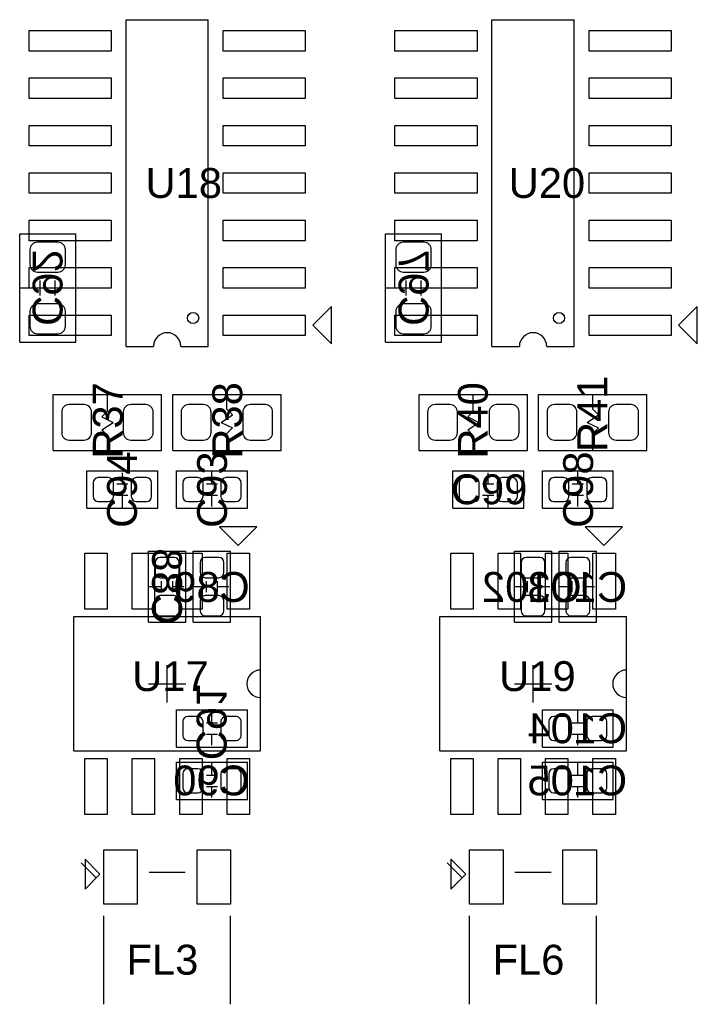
# Model space of a CAD drawing. Header units: inches. Extents: x -4 to 282, y -17 to 94.
# Tile 12 of 31: x 8 to 27, y 18 to 44. Entities that reach past the tile are written whole.
import ezdxf

# ---------------------------------------------------------------- set-up
doc = ezdxf.new("R2010")
doc.units = ezdxf.units.IN
for name, color, linetype in [('Bottom Overlay', 54, 'Continuous'), ('Bottom Paste', 16, 'Continuous'), ('Bottom Solder', 6, 'Continuous'), ('Top Overlay', 2, 'Continuous'), ('Top Paste', 8, 'Continuous'), ('Top Solder', 216, 'Continuous')]:
    doc.layers.add(name, color=color, linetype=linetype)
doc.styles.add('Arial', font='txt', dxfattribs={"height": 0.2})

msp = doc.modelspace()

# ---------------------------------------------------------------- linework, layer by layer
at = {"layer": 'Bottom Overlay'}
for p, q in [((8.45, 38.25), (9.95, 38.25)), ((8.45, 35.35), (8.45, 38.25)), ((9.95, 35.35), (9.95, 38.25)), ((18.25, 38.25), (19.75, 38.25)), ((18.25, 35.35), (18.25, 38.25)), ((19.75, 35.35), (19.75, 38.25)), ((9, 36.6), (9, 37)), ((9.4, 36.6), (9.4, 37)), ((18.8, 36.6), (18.8, 37)), ((19.2, 36.6), (19.2, 37)), ((8.45, 36.8), (9, 36.8)), ((9.4, 36.8), (9.95, 36.8)), ((18.25, 36.8), (18.8, 36.8)), ((19.2, 36.8), (19.75, 36.8)), ((8.45, 35.35), (9.95, 35.35)), ((18.25, 35.35), (19.75, 35.35)), ((11.9, 29.75), (12.9, 29.75)), ((11.9, 27.85), (11.9, 29.75)), ((12.9, 27.85), (12.9, 29.75)), ((13.1, 29.75), (14.1, 29.75)), ((13.1, 27.85), (13.1, 29.75)), ((14.1, 27.85), (14.1, 29.75)), ((21.7, 29.75), (22.7, 29.75)), ((21.7, 27.85), (21.7, 29.75)), ((22.7, 27.85), (22.7, 29.75)), ((22.9, 29.75), (23.9, 29.75)), ((22.9, 27.85), (22.9, 29.75)), ((23.9, 27.85), (23.9, 29.75)), ((11.9, 28.8), (12.25, 28.8)), ((12.25, 28.65), (12.25, 28.95)), ((12.55, 28.65), (12.55, 28.95)), ((12.55, 28.8), (12.85, 28.8)), ((13.1, 28.8), (13.45, 28.8)), ((13.45, 28.65), (13.45, 28.95)), ((13.75, 28.65), (13.75, 28.95)), ((13.75, 28.8), (14.05, 28.8)), ((21.7, 28.8), (22.05, 28.8)), ((22.05, 28.65), (22.05, 28.95)), ((22.35, 28.65), (22.35, 28.95)), ((22.35, 28.8), (22.65, 28.8)), ((22.9, 28.8), (23.25, 28.8)), ((23.25, 28.65), (23.25, 28.95)), ((23.55, 28.65), (23.55, 28.95)), ((23.55, 28.8), (23.85, 28.8)), ((11.9, 27.85), (12.9, 27.85)), ((13.1, 27.85), (14.1, 27.85)), ((21.7, 27.85), (22.7, 27.85)), ((22.9, 27.85), (23.9, 27.85)), ((12.65, 24.5), (12.65, 25.5)), ((12.65, 25.5), (14.55, 25.5)), ((13.6, 25.15), (13.6, 25.5)), ((14.55, 24.5), (14.55, 25.5)), ((22.45, 24.5), (22.45, 25.5)), ((22.45, 25.5), (24.35, 25.5)), ((23.4, 25.15), (23.4, 25.5)), ((24.35, 24.5), (24.35, 25.5)), ((13.45, 25.15), (13.75, 25.15)), ((23.25, 25.15), (23.55, 25.15)), ((13.45, 24.85), (13.75, 24.85)), ((13.6, 24.55), (13.6, 24.85)), ((23.25, 24.85), (23.55, 24.85)), ((23.4, 24.55), (23.4, 24.85)), ((12.65, 24.5), (14.55, 24.5)), ((22.45, 24.5), (24.35, 24.5)), ((12.65, 23.1), (12.65, 24.1)), ((12.65, 24.1), (14.55, 24.1)), ((13.6, 23.75), (13.6, 24.1)), ((14.55, 23.1), (14.55, 24.1)), ((22.45, 23.1), (22.45, 24.1)), ((22.45, 24.1), (24.35, 24.1)), ((23.4, 23.75), (23.4, 24.1)), ((24.35, 23.1), (24.35, 24.1)), ((13.45, 23.75), (13.75, 23.75)), ((23.25, 23.75), (23.55, 23.75)), ((13.45, 23.45), (13.75, 23.45)), ((13.6, 23.15), (13.6, 23.45)), ((23.25, 23.45), (23.55, 23.45)), ((23.4, 23.15), (23.4, 23.45)), ((12.65, 23.1), (14.55, 23.1)), ((22.45, 23.1), (24.35, 23.1))]:
    msp.add_line(p, q, dxfattribs=at)
at = {"layer": 'Bottom Paste'}
for p, q in [((9.475, 38.025), (8.925, 38.025)), ((19.275, 38.025), (18.725, 38.025)), ((8.725, 37.825), (8.725, 37.425)), ((9.675, 37.425), (9.675, 37.825)), ((18.525, 37.825), (18.525, 37.425)), ((19.475, 37.425), (19.475, 37.825)), ((8.925, 37.225), (9.475, 37.225)), ((18.725, 37.225), (19.275, 37.225)), ((8.725, 36.175), (8.725, 35.775)), ((9.475, 36.375), (8.925, 36.375)), ((9.675, 35.775), (9.675, 36.175)), ((18.525, 36.175), (18.525, 35.775)), ((19.275, 36.375), (18.725, 36.375)), ((19.475, 35.775), (19.475, 36.175)), ((8.925, 35.575), (9.475, 35.575)), ((18.725, 35.575), (19.275, 35.575)), ((12.585, 29.58), (12.215, 29.58)), ((13.785, 29.58), (13.415, 29.58)), ((22.385, 29.58), (22.015, 29.58)), ((23.585, 29.58), (23.215, 29.58)), ((12.08, 29.445), (12.08, 29.175)), ((12.72, 29.175), (12.72, 29.445)), ((13.28, 29.445), (13.28, 29.175)), ((13.92, 29.175), (13.92, 29.445)), ((21.88, 29.445), (21.88, 29.175)), ((22.52, 29.175), (22.52, 29.445)), ((23.08, 29.445), (23.08, 29.175)), ((23.72, 29.175), (23.72, 29.445)), ((12.215, 29.04), (12.585, 29.04)), ((13.415, 29.04), (13.785, 29.04)), ((22.015, 29.04), (22.385, 29.04)), ((23.215, 29.04), (23.585, 29.04)), ((12.585, 28.56), (12.215, 28.56)), ((13.785, 28.56), (13.415, 28.56)), ((22.385, 28.56), (22.015, 28.56)), ((23.585, 28.56), (23.215, 28.56)), ((12.08, 28.425), (12.08, 28.155)), ((12.72, 28.155), (12.72, 28.425)), ((13.28, 28.425), (13.28, 28.155)), ((13.92, 28.155), (13.92, 28.425)), ((21.88, 28.425), (21.88, 28.155)), ((22.52, 28.155), (22.52, 28.425)), ((23.08, 28.425), (23.08, 28.155)), ((23.72, 28.155), (23.72, 28.425)), ((12.215, 28.02), (12.585, 28.02)), ((13.415, 28.02), (13.785, 28.02)), ((22.015, 28.02), (22.385, 28.02)), ((23.215, 28.02), (23.585, 28.02)), ((13.225, 25.32), (12.955, 25.32)), ((14.245, 25.32), (13.975, 25.32)), ((23.025, 25.32), (22.755, 25.32)), ((24.045, 25.32), (23.775, 25.32)), ((12.82, 25.185), (12.82, 24.815)), ((13.36, 24.815), (13.36, 25.185)), ((13.84, 25.185), (13.84, 24.815)), ((14.38, 24.815), (14.38, 25.185)), ((22.62, 25.185), (22.62, 24.815)), ((23.16, 24.815), (23.16, 25.185)), ((23.64, 25.185), (23.64, 24.815)), ((24.18, 24.815), (24.18, 25.185)), ((12.955, 24.68), (13.225, 24.68)), ((13.975, 24.68), (14.245, 24.68)), ((22.755, 24.68), (23.025, 24.68)), ((23.775, 24.68), (24.045, 24.68)), ((12.82, 23.785), (12.82, 23.415)), ((13.225, 23.92), (12.955, 23.92)), ((13.36, 23.415), (13.36, 23.785)), ((13.84, 23.785), (13.84, 23.415)), ((14.245, 23.92), (13.975, 23.92)), ((14.38, 23.415), (14.38, 23.785)), ((22.62, 23.785), (22.62, 23.415)), ((23.025, 23.92), (22.755, 23.92)), ((23.16, 23.415), (23.16, 23.785)), ((23.64, 23.785), (23.64, 23.415)), ((24.045, 23.92), (23.775, 23.92)), ((24.18, 23.415), (24.18, 23.785)), ((12.955, 23.28), (13.225, 23.28)), ((13.975, 23.28), (14.245, 23.28)), ((22.755, 23.28), (23.025, 23.28)), ((23.775, 23.28), (24.045, 23.28))]:
    msp.add_line(p, q, dxfattribs=at)
for centre, radius, start, end in [((8.925, 37.825), 0.2, 90, 180), ((9.475, 37.825), 0.2, 0, 90), ((18.725, 37.825), 0.2, 90, 180), ((19.275, 37.825), 0.2, 0, 90), ((8.925, 37.425), 0.2, 180, 270), ((9.475, 37.425), 0.2, 270, 0), ((18.725, 37.425), 0.2, 180, 270), ((19.275, 37.425), 0.2, 270, 0), ((8.925, 36.175), 0.2, 90, 180), ((9.475, 36.175), 0.2, 0, 90), ((18.725, 36.175), 0.2, 90, 180), ((19.275, 36.175), 0.2, 0, 90), ((8.925, 35.775), 0.2, 180, 270), ((9.475, 35.775), 0.2, 270, 0), ((18.725, 35.775), 0.2, 180, 270), ((19.275, 35.775), 0.2, 270, 0), ((12.215, 29.445), 0.135, 90, 180), ((12.585, 29.445), 0.135, 0, 90), ((13.415, 29.445), 0.135, 90, 180), ((13.785, 29.445), 0.135, 0, 90), ((22.015, 29.445), 0.135, 90, 180), ((22.385, 29.445), 0.135, 0, 90), ((23.215, 29.445), 0.135, 90, 180), ((23.585, 29.445), 0.135, 0, 90), ((12.215, 29.175), 0.135, 180, 270), ((12.585, 29.175), 0.135, 270, 0), ((13.415, 29.175), 0.135, 180, 270), ((13.785, 29.175), 0.135, 270, 0), ((22.015, 29.175), 0.135, 180, 270), ((22.385, 29.175), 0.135, 270, 0), ((23.215, 29.175), 0.135, 180, 270), ((23.585, 29.175), 0.135, 270, 0), ((12.215, 28.425), 0.135, 90, 180), ((12.585, 28.425), 0.135, 0, 90), ((13.415, 28.425), 0.135, 90, 180), ((13.785, 28.425), 0.135, 0, 90), ((22.015, 28.425), 0.135, 90, 180), ((22.385, 28.425), 0.135, 0, 90), ((23.215, 28.425), 0.135, 90, 180), ((23.585, 28.425), 0.135, 0, 90), ((12.215, 28.155), 0.135, 180, 270), ((12.585, 28.155), 0.135, 270, 0), ((13.415, 28.155), 0.135, 180, 270), ((13.785, 28.155), 0.135, 270, 0), ((22.015, 28.155), 0.135, 180, 270), ((22.385, 28.155), 0.135, 270, 0), ((23.215, 28.155), 0.135, 180, 270), ((23.585, 28.155), 0.135, 270, 0), ((12.955, 25.185), 0.135, 90, 180), ((13.225, 25.185), 0.135, 0, 90), ((13.975, 25.185), 0.135, 90, 180), ((14.245, 25.185), 0.135, 0, 90), ((22.755, 25.185), 0.135, 90, 180), ((23.025, 25.185), 0.135, 0, 90), ((23.775, 25.185), 0.135, 90, 180), ((24.045, 25.185), 0.135, 0, 90), ((12.955, 24.815), 0.135, 180, 270), ((13.225, 24.815), 0.135, 270, 0), ((13.975, 24.815), 0.135, 180, 270), ((14.245, 24.815), 0.135, 270, 0), ((22.755, 24.815), 0.135, 180, 270), ((23.025, 24.815), 0.135, 270, 0), ((23.775, 24.815), 0.135, 180, 270), ((24.045, 24.815), 0.135, 270, 0), ((12.955, 23.785), 0.135, 90, 180), ((13.225, 23.785), 0.135, 0, 90), ((13.975, 23.785), 0.135, 90, 180), ((14.245, 23.785), 0.135, 0, 90), ((22.755, 23.785), 0.135, 90, 180), ((23.025, 23.785), 0.135, 0, 90), ((23.775, 23.785), 0.135, 90, 180), ((24.045, 23.785), 0.135, 0, 90), ((12.955, 23.415), 0.135, 180, 270), ((13.225, 23.415), 0.135, 270, 0), ((13.975, 23.415), 0.135, 180, 270), ((14.245, 23.415), 0.135, 270, 0), ((22.755, 23.415), 0.135, 180, 270), ((23.025, 23.415), 0.135, 270, 0), ((23.775, 23.415), 0.135, 180, 270), ((24.045, 23.415), 0.135, 270, 0)]:
    msp.add_arc(centre, radius, start, end, dxfattribs=at)
at = {"layer": 'Bottom Solder'}
for p, q in [((9.475, 38.025), (8.925, 38.025)), ((19.275, 38.025), (18.725, 38.025)), ((8.725, 37.825), (8.725, 37.425)), ((9.675, 37.425), (9.675, 37.825)), ((18.525, 37.825), (18.525, 37.425)), ((19.475, 37.425), (19.475, 37.825)), ((8.925, 37.225), (9.475, 37.225)), ((18.725, 37.225), (19.275, 37.225)), ((8.725, 36.175), (8.725, 35.775)), ((9.475, 36.375), (8.925, 36.375)), ((9.675, 35.775), (9.675, 36.175)), ((18.525, 36.175), (18.525, 35.775)), ((19.275, 36.375), (18.725, 36.375)), ((19.475, 35.775), (19.475, 36.175)), ((8.925, 35.575), (9.475, 35.575)), ((18.725, 35.575), (19.275, 35.575)), ((12.585, 29.58), (12.215, 29.58)), ((13.785, 29.58), (13.415, 29.58)), ((22.385, 29.58), (22.015, 29.58)), ((23.585, 29.58), (23.215, 29.58)), ((12.08, 29.445), (12.08, 29.175)), ((12.72, 29.175), (12.72, 29.445)), ((13.28, 29.445), (13.28, 29.175)), ((13.92, 29.175), (13.92, 29.445)), ((21.88, 29.445), (21.88, 29.175)), ((22.52, 29.175), (22.52, 29.445)), ((23.08, 29.445), (23.08, 29.175)), ((23.72, 29.175), (23.72, 29.445)), ((12.215, 29.04), (12.585, 29.04)), ((13.415, 29.04), (13.785, 29.04)), ((22.015, 29.04), (22.385, 29.04)), ((23.215, 29.04), (23.585, 29.04)), ((12.585, 28.56), (12.215, 28.56)), ((13.785, 28.56), (13.415, 28.56)), ((22.385, 28.56), (22.015, 28.56)), ((23.585, 28.56), (23.215, 28.56)), ((12.08, 28.425), (12.08, 28.155)), ((12.72, 28.155), (12.72, 28.425)), ((13.28, 28.425), (13.28, 28.155)), ((13.92, 28.155), (13.92, 28.425)), ((21.88, 28.425), (21.88, 28.155)), ((22.52, 28.155), (22.52, 28.425)), ((23.08, 28.425), (23.08, 28.155)), ((23.72, 28.155), (23.72, 28.425)), ((12.215, 28.02), (12.585, 28.02)), ((13.415, 28.02), (13.785, 28.02)), ((22.015, 28.02), (22.385, 28.02)), ((23.215, 28.02), (23.585, 28.02)), ((13.225, 25.32), (12.955, 25.32)), ((14.245, 25.32), (13.975, 25.32)), ((23.025, 25.32), (22.755, 25.32)), ((24.045, 25.32), (23.775, 25.32)), ((12.82, 25.185), (12.82, 24.815)), ((13.36, 24.815), (13.36, 25.185)), ((13.84, 25.185), (13.84, 24.815)), ((14.38, 24.815), (14.38, 25.185)), ((22.62, 25.185), (22.62, 24.815)), ((23.16, 24.815), (23.16, 25.185)), ((23.64, 25.185), (23.64, 24.815)), ((24.18, 24.815), (24.18, 25.185)), ((12.955, 24.68), (13.225, 24.68)), ((13.975, 24.68), (14.245, 24.68)), ((22.755, 24.68), (23.025, 24.68)), ((23.775, 24.68), (24.045, 24.68)), ((12.82, 23.785), (12.82, 23.415)), ((13.225, 23.92), (12.955, 23.92)), ((13.36, 23.415), (13.36, 23.785)), ((13.84, 23.785), (13.84, 23.415)), ((14.245, 23.92), (13.975, 23.92)), ((14.38, 23.415), (14.38, 23.785)), ((22.62, 23.785), (22.62, 23.415)), ((23.025, 23.92), (22.755, 23.92)), ((23.16, 23.415), (23.16, 23.785)), ((23.64, 23.785), (23.64, 23.415)), ((24.045, 23.92), (23.775, 23.92)), ((24.18, 23.415), (24.18, 23.785)), ((12.955, 23.28), (13.225, 23.28)), ((13.975, 23.28), (14.245, 23.28)), ((22.755, 23.28), (23.025, 23.28)), ((23.775, 23.28), (24.045, 23.28))]:
    msp.add_line(p, q, dxfattribs=at)
for centre, radius, start, end in [((8.925, 37.825), 0.2, 90, 180), ((9.475, 37.825), 0.2, 0, 90), ((18.725, 37.825), 0.2, 90, 180), ((19.275, 37.825), 0.2, 0, 90), ((8.925, 37.425), 0.2, 180, 270), ((9.475, 37.425), 0.2, 270, 0), ((18.725, 37.425), 0.2, 180, 270), ((19.275, 37.425), 0.2, 270, 0), ((8.925, 36.175), 0.2, 90, 180), ((9.475, 36.175), 0.2, 0, 90), ((18.725, 36.175), 0.2, 90, 180), ((19.275, 36.175), 0.2, 0, 90), ((8.925, 35.775), 0.2, 180, 270), ((9.475, 35.775), 0.2, 270, 0), ((18.725, 35.775), 0.2, 180, 270), ((19.275, 35.775), 0.2, 270, 0), ((12.215, 29.445), 0.135, 90, 180), ((12.585, 29.445), 0.135, 0, 90), ((13.415, 29.445), 0.135, 90, 180), ((13.785, 29.445), 0.135, 0, 90), ((22.015, 29.445), 0.135, 90, 180), ((22.385, 29.445), 0.135, 0, 90), ((23.215, 29.445), 0.135, 90, 180), ((23.585, 29.445), 0.135, 0, 90), ((12.215, 29.175), 0.135, 180, 270), ((12.585, 29.175), 0.135, 270, 0), ((13.415, 29.175), 0.135, 180, 270), ((13.785, 29.175), 0.135, 270, 0), ((22.015, 29.175), 0.135, 180, 270), ((22.385, 29.175), 0.135, 270, 0), ((23.215, 29.175), 0.135, 180, 270), ((23.585, 29.175), 0.135, 270, 0), ((12.215, 28.425), 0.135, 90, 180), ((12.585, 28.425), 0.135, 0, 90), ((13.415, 28.425), 0.135, 90, 180), ((13.785, 28.425), 0.135, 0, 90), ((22.015, 28.425), 0.135, 90, 180), ((22.385, 28.425), 0.135, 0, 90), ((23.215, 28.425), 0.135, 90, 180), ((23.585, 28.425), 0.135, 0, 90), ((12.215, 28.155), 0.135, 180, 270), ((12.585, 28.155), 0.135, 270, 0), ((13.415, 28.155), 0.135, 180, 270), ((13.785, 28.155), 0.135, 270, 0), ((22.015, 28.155), 0.135, 180, 270), ((22.385, 28.155), 0.135, 270, 0), ((23.215, 28.155), 0.135, 180, 270), ((23.585, 28.155), 0.135, 270, 0), ((12.955, 25.185), 0.135, 90, 180), ((13.225, 25.185), 0.135, 0, 90), ((13.975, 25.185), 0.135, 90, 180), ((14.245, 25.185), 0.135, 0, 90), ((22.755, 25.185), 0.135, 90, 180), ((23.025, 25.185), 0.135, 0, 90), ((23.775, 25.185), 0.135, 90, 180), ((24.045, 25.185), 0.135, 0, 90), ((12.955, 24.815), 0.135, 180, 270), ((13.225, 24.815), 0.135, 270, 0), ((13.975, 24.815), 0.135, 180, 270), ((14.245, 24.815), 0.135, 270, 0), ((22.755, 24.815), 0.135, 180, 270), ((23.025, 24.815), 0.135, 270, 0), ((23.775, 24.815), 0.135, 180, 270), ((24.045, 24.815), 0.135, 270, 0), ((12.955, 23.785), 0.135, 90, 180), ((13.225, 23.785), 0.135, 0, 90), ((13.975, 23.785), 0.135, 90, 180), ((14.245, 23.785), 0.135, 0, 90), ((22.755, 23.785), 0.135, 90, 180), ((23.025, 23.785), 0.135, 0, 90), ((23.775, 23.785), 0.135, 90, 180), ((24.045, 23.785), 0.135, 0, 90), ((12.955, 23.415), 0.135, 180, 270), ((13.225, 23.415), 0.135, 270, 0), ((13.975, 23.415), 0.135, 180, 270), ((14.245, 23.415), 0.135, 270, 0), ((22.755, 23.415), 0.135, 180, 270), ((23.025, 23.415), 0.135, 270, 0), ((23.775, 23.415), 0.135, 180, 270), ((24.045, 23.415), 0.135, 270, 0)]:
    msp.add_arc(centre, radius, start, end, dxfattribs=at)
at = {"layer": 'Top Overlay'}
for p, q in [((11.3, 43.985), (13.5, 43.985)), ((11.3, 35.235), (11.3, 43.985)), ((13.5, 35.235), (13.5, 43.985)), ((21.1, 43.985), (23.3, 43.985)), ((21.1, 35.235), (21.1, 43.985)), ((23.3, 35.235), (23.3, 43.985)), ((16.8, 36.3), (16.3, 35.8)), ((16.8, 35.3), (16.8, 36.3)), ((26.6, 36.3), (26.1, 35.8)), ((26.6, 35.3), (26.6, 36.3)), ((16.3, 35.8), (16.8, 35.3)), ((26.1, 35.8), (26.6, 35.3)), ((11.3, 35.235), (12.033, 35.235)), ((12.767, 35.235), (13.5, 35.235)), ((21.1, 35.235), (21.833, 35.235)), ((22.567, 35.235), (23.3, 35.235)), ((9.35, 32.45), (9.35, 33.95)), ((9.35, 33.95), (12.25, 33.95)), ((10.8, 33.5), (10.8, 33.95)), ((12.25, 32.45), (12.25, 33.95)), ((12.55, 32.45), (12.55, 33.95)), ((12.55, 33.95), (15.45, 33.95)), ((14, 33.55), (14, 33.95)), ((15.45, 32.45), (15.45, 33.95)), ((19.15, 32.45), (19.15, 33.95)), ((19.15, 33.95), (22.05, 33.95)), ((20.6, 33.5), (20.6, 33.95)), ((22.05, 32.45), (22.05, 33.95)), ((22.35, 32.45), (22.35, 33.95)), ((22.35, 33.95), (25.25, 33.95)), ((23.8, 33.55), (23.8, 33.95)), ((25.25, 32.45), (25.25, 33.95)), ((10.65, 33.35), (10.8, 33.5)), ((14, 33.55), (14.15, 33.4)), ((20.45, 33.35), (20.6, 33.5)), ((23.8, 33.55), (23.95, 33.4)), ((10.65, 33.35), (10.95, 33.2)), ((13.85, 33.2), (14.15, 33.4)), ((20.45, 33.35), (20.75, 33.2)), ((23.65, 33.2), (23.95, 33.4)), ((10.65, 33), (10.95, 33.2)), ((10.65, 33), (10.8, 32.85)), ((13.85, 33.2), (14.15, 33.05)), ((14, 32.9), (14.15, 33.05)), ((20.45, 33), (20.75, 33.2)), ((20.45, 33), (20.6, 32.85)), ((23.65, 33.2), (23.95, 33.05)), ((23.8, 32.9), (23.95, 33.05)), ((10.8, 32.45), (10.8, 32.85)), ((14, 32.45), (14, 32.9)), ((20.6, 32.45), (20.6, 32.85)), ((23.8, 32.45), (23.8, 32.9)), ((9.35, 32.45), (12.25, 32.45)), ((12.55, 32.45), (15.45, 32.45)), ((19.15, 32.45), (22.05, 32.45)), ((22.35, 32.45), (25.25, 32.45)), ((10.25, 30.9), (10.25, 31.9)), ((10.25, 31.9), (12.15, 31.9)), ((11.2, 31.55), (11.2, 31.85)), ((12.15, 30.9), (12.15, 31.9)), ((12.65, 30.9), (12.65, 31.9)), ((12.65, 31.9), (14.55, 31.9)), ((13.6, 31.55), (13.6, 31.9)), ((14.55, 30.9), (14.55, 31.9)), ((20.05, 30.9), (20.05, 31.9)), ((20.05, 31.9), (21.95, 31.9)), ((21, 31.55), (21, 31.85)), ((21.95, 30.9), (21.95, 31.9)), ((22.45, 30.9), (22.45, 31.9)), ((22.45, 31.9), (24.35, 31.9)), ((23.4, 31.55), (23.4, 31.9)), ((24.35, 30.9), (24.35, 31.9)), ((11.05, 31.55), (11.35, 31.55)), ((13.45, 31.55), (13.75, 31.55)), ((20.85, 31.55), (21.15, 31.55)), ((23.25, 31.55), (23.55, 31.55)), ((11.05, 31.25), (11.35, 31.25)), ((11.2, 30.9), (11.2, 31.25)), ((13.45, 31.25), (13.75, 31.25)), ((13.6, 30.95), (13.6, 31.25)), ((20.85, 31.25), (21.15, 31.25)), ((21, 30.9), (21, 31.25)), ((23.25, 31.25), (23.55, 31.25)), ((23.4, 30.95), (23.4, 31.25)), ((10.25, 30.9), (12.15, 30.9)), ((12.65, 30.9), (14.55, 30.9)), ((20.05, 30.9), (21.95, 30.9)), ((22.45, 30.9), (24.35, 30.9)), ((14.8, 30.4), (13.8, 30.4)), ((13.8, 30.4), (14.3, 29.9)), ((14.3, 29.9), (14.8, 30.4)), ((24.6, 30.4), (23.6, 30.4)), ((23.6, 30.4), (24.1, 29.9)), ((24.1, 29.9), (24.6, 30.4)), ((9.9, 28), (14.9, 28)), ((9.9, 24.4), (9.9, 28)), ((14.9, 24.4), (14.9, 28)), ((19.7, 28), (24.7, 28)), ((19.7, 24.4), (19.7, 28)), ((24.7, 24.4), (24.7, 28)), ((12.4, 25.7), (12.4, 26.7)), ((22.2, 25.7), (22.2, 26.7)), ((11.9, 26.2), (12.9, 26.2)), ((21.7, 26.2), (22.7, 26.2)), ((9.9, 24.4), (14.9, 24.4)), ((19.7, 24.4), (24.7, 24.4)), ((10.1, 21.4), (10.5, 21)), ((10.5, 21), (10.1, 21.4)), ((10.1, 21.4), (10.1, 21.4)), ((10.6, 21.1), (10.2, 21.5)), ((10.2, 21.5), (10.2, 20.7)), ((19.9, 21.4), (20.3, 21)), ((20.3, 21), (19.9, 21.4)), ((19.9, 21.4), (19.9, 21.4)), ((20.4, 21.1), (20, 21.5)), ((20, 21.5), (20, 20.7)), ((10.2, 20.7), (10.6, 21.1)), ((10.6, 21.1), (10.6, 21.1)), ((11.914, 21.15), (12.886, 21.15)), ((20, 20.7), (20.4, 21.1)), ((20.4, 21.1), (20.4, 21.1)), ((21.714, 21.15), (22.687, 21.15)), ((10.7, 17.614), (10.7, 19.987)), ((14.1, 17.614), (14.1, 19.987)), ((20.5, 17.614), (20.5, 19.987)), ((23.9, 17.614), (23.9, 19.987))]:
    msp.add_line(p, q, dxfattribs=at)
for centre in [(13.095, 35.995), (22.895, 35.995)]:
    msp.add_circle(centre, 0.15, dxfattribs=at)
for centre, start, end in [((12.4, 35.235), 0, 180), ((22.2, 35.235), 0, 180), ((14.9, 26.2), 90, 270), ((24.7, 26.2), 90, 270)]:
    msp.add_arc(centre, 0.367, start, end, dxfattribs=at)
at = {"layer": 'Top Paste'}
for p, q in [((8.7, 43.145), (8.7, 43.695)), ((8.7, 43.695), (10.9, 43.695)), ((10.9, 43.695), (10.9, 43.145)), ((13.9, 43.145), (13.9, 43.695)), ((13.9, 43.695), (16.1, 43.695)), ((16.1, 43.695), (16.1, 43.145)), ((18.5, 43.145), (18.5, 43.695)), ((18.5, 43.695), (20.7, 43.695)), ((20.7, 43.695), (20.7, 43.145)), ((23.7, 43.145), (23.7, 43.695)), ((23.7, 43.695), (25.9, 43.695)), ((25.9, 43.695), (25.9, 43.145)), ((10.9, 43.145), (8.7, 43.145)), ((16.1, 43.145), (13.9, 43.145)), ((20.7, 43.145), (18.5, 43.145)), ((25.9, 43.145), (23.7, 43.145)), ((8.7, 41.875), (8.7, 42.425)), ((8.7, 42.425), (10.9, 42.425)), ((10.9, 42.425), (10.9, 41.875)), ((13.9, 41.875), (13.9, 42.425)), ((13.9, 42.425), (16.1, 42.425)), ((16.1, 42.425), (16.1, 41.875)), ((18.5, 41.875), (18.5, 42.425)), ((18.5, 42.425), (20.7, 42.425)), ((20.7, 42.425), (20.7, 41.875)), ((23.7, 41.875), (23.7, 42.425)), ((23.7, 42.425), (25.9, 42.425)), ((25.9, 42.425), (25.9, 41.875)), ((10.9, 41.875), (8.7, 41.875)), ((16.1, 41.875), (13.9, 41.875)), ((20.7, 41.875), (18.5, 41.875)), ((25.9, 41.875), (23.7, 41.875)), ((8.7, 40.605), (8.7, 41.155)), ((8.7, 41.155), (10.9, 41.155)), ((10.9, 41.155), (10.9, 40.605)), ((13.9, 40.605), (13.9, 41.155)), ((13.9, 41.155), (16.1, 41.155)), ((16.1, 41.155), (16.1, 40.605)), ((18.5, 40.605), (18.5, 41.155)), ((18.5, 41.155), (20.7, 41.155)), ((20.7, 41.155), (20.7, 40.605)), ((23.7, 40.605), (23.7, 41.155)), ((23.7, 41.155), (25.9, 41.155)), ((25.9, 41.155), (25.9, 40.605)), ((10.9, 40.605), (8.7, 40.605)), ((16.1, 40.605), (13.9, 40.605)), ((20.7, 40.605), (18.5, 40.605)), ((25.9, 40.605), (23.7, 40.605)), ((8.7, 39.335), (8.7, 39.885)), ((8.7, 39.885), (10.9, 39.885)), ((10.9, 39.885), (10.9, 39.335)), ((13.9, 39.335), (13.9, 39.885)), ((13.9, 39.885), (16.1, 39.885)), ((16.1, 39.885), (16.1, 39.335)), ((18.5, 39.335), (18.5, 39.885)), ((18.5, 39.885), (20.7, 39.885)), ((20.7, 39.885), (20.7, 39.335)), ((23.7, 39.335), (23.7, 39.885)), ((23.7, 39.885), (25.9, 39.885)), ((25.9, 39.885), (25.9, 39.335)), ((10.9, 39.335), (8.7, 39.335)), ((16.1, 39.335), (13.9, 39.335)), ((20.7, 39.335), (18.5, 39.335)), ((25.9, 39.335), (23.7, 39.335)), ((8.7, 38.065), (8.7, 38.615)), ((8.7, 38.615), (10.9, 38.615)), ((10.9, 38.615), (10.9, 38.065)), ((13.9, 38.065), (13.9, 38.615)), ((13.9, 38.615), (16.1, 38.615)), ((16.1, 38.615), (16.1, 38.065)), ((18.5, 38.065), (18.5, 38.615)), ((18.5, 38.615), (20.7, 38.615)), ((20.7, 38.615), (20.7, 38.065)), ((23.7, 38.065), (23.7, 38.615)), ((23.7, 38.615), (25.9, 38.615)), ((25.9, 38.615), (25.9, 38.065)), ((10.9, 38.065), (8.7, 38.065)), ((16.1, 38.065), (13.9, 38.065)), ((20.7, 38.065), (18.5, 38.065)), ((25.9, 38.065), (23.7, 38.065)), ((8.7, 36.795), (8.7, 37.345)), ((8.7, 37.345), (10.9, 37.345)), ((10.9, 37.345), (10.9, 36.795)), ((13.9, 36.795), (13.9, 37.345)), ((13.9, 37.345), (16.1, 37.345)), ((16.1, 37.345), (16.1, 36.795)), ((18.5, 36.795), (18.5, 37.345)), ((18.5, 37.345), (20.7, 37.345)), ((20.7, 37.345), (20.7, 36.795)), ((23.7, 36.795), (23.7, 37.345)), ((23.7, 37.345), (25.9, 37.345)), ((25.9, 37.345), (25.9, 36.795)), ((10.9, 36.795), (8.7, 36.795)), ((16.1, 36.795), (13.9, 36.795)), ((20.7, 36.795), (18.5, 36.795)), ((25.9, 36.795), (23.7, 36.795)), ((8.7, 35.525), (8.7, 36.075)), ((8.7, 36.075), (10.9, 36.075)), ((10.9, 36.075), (10.9, 35.525)), ((13.9, 35.525), (13.9, 36.075)), ((13.9, 36.075), (16.1, 36.075)), ((16.1, 36.075), (16.1, 35.525)), ((18.5, 35.525), (18.5, 36.075)), ((18.5, 36.075), (20.7, 36.075)), ((20.7, 36.075), (20.7, 35.525)), ((23.7, 35.525), (23.7, 36.075)), ((23.7, 36.075), (25.9, 36.075)), ((25.9, 36.075), (25.9, 35.525)), ((10.9, 35.525), (8.7, 35.525)), ((16.1, 35.525), (13.9, 35.525)), ((20.7, 35.525), (18.5, 35.525)), ((25.9, 35.525), (23.7, 35.525)), ((10.175, 33.675), (9.775, 33.675)), ((11.825, 33.675), (11.425, 33.675)), ((13.375, 33.675), (12.975, 33.675)), ((15.025, 33.675), (14.625, 33.675)), ((19.975, 33.675), (19.575, 33.675)), ((21.625, 33.675), (21.225, 33.675)), ((23.175, 33.675), (22.775, 33.675)), ((24.825, 33.675), (24.425, 33.675)), ((9.575, 33.475), (9.575, 32.925)), ((10.375, 32.925), (10.375, 33.475)), ((11.225, 33.475), (11.225, 32.925)), ((12.025, 32.925), (12.025, 33.475)), ((12.775, 33.475), (12.775, 32.925)), ((13.575, 32.925), (13.575, 33.475)), ((14.425, 33.475), (14.425, 32.925)), ((15.225, 32.925), (15.225, 33.475)), ((19.375, 33.475), (19.375, 32.925)), ((20.175, 32.925), (20.175, 33.475)), ((21.025, 33.475), (21.025, 32.925)), ((21.825, 32.925), (21.825, 33.475)), ((22.575, 33.475), (22.575, 32.925)), ((23.375, 32.925), (23.375, 33.475)), ((24.225, 33.475), (24.225, 32.925)), ((25.025, 32.925), (25.025, 33.475)), ((9.775, 32.725), (10.175, 32.725)), ((11.425, 32.725), (11.825, 32.725)), ((12.975, 32.725), (13.375, 32.725)), ((14.625, 32.725), (15.025, 32.725)), ((19.575, 32.725), (19.975, 32.725)), ((21.225, 32.725), (21.625, 32.725)), ((22.775, 32.725), (23.175, 32.725)), ((24.425, 32.725), (24.825, 32.725)), ((10.825, 31.72), (10.555, 31.72)), ((11.845, 31.72), (11.575, 31.72)), ((13.225, 31.72), (12.955, 31.72)), ((14.245, 31.72), (13.975, 31.72)), ((20.625, 31.72), (20.355, 31.72)), ((21.645, 31.72), (21.375, 31.72)), ((23.025, 31.72), (22.755, 31.72)), ((24.045, 31.72), (23.775, 31.72)), ((10.42, 31.585), (10.42, 31.215)), ((10.96, 31.215), (10.96, 31.585)), ((11.44, 31.585), (11.44, 31.215)), ((11.98, 31.215), (11.98, 31.585)), ((12.82, 31.585), (12.82, 31.215)), ((13.36, 31.215), (13.36, 31.585)), ((13.84, 31.585), (13.84, 31.215)), ((14.38, 31.215), (14.38, 31.585)), ((20.22, 31.585), (20.22, 31.215)), ((20.76, 31.215), (20.76, 31.585)), ((21.24, 31.585), (21.24, 31.215)), ((21.78, 31.215), (21.78, 31.585)), ((22.62, 31.585), (22.62, 31.215)), ((23.16, 31.215), (23.16, 31.585)), ((23.64, 31.585), (23.64, 31.215)), ((24.18, 31.215), (24.18, 31.585)), ((10.555, 31.08), (10.825, 31.08)), ((11.575, 31.08), (11.845, 31.08)), ((12.955, 31.08), (13.225, 31.08)), ((13.975, 31.08), (14.245, 31.08)), ((20.355, 31.08), (20.625, 31.08)), ((21.375, 31.08), (21.645, 31.08)), ((22.755, 31.08), (23.025, 31.08)), ((23.775, 31.08), (24.045, 31.08)), ((10.195, 28.2), (10.195, 29.7)), ((10.195, 29.7), (10.795, 29.7)), ((10.795, 29.7), (10.795, 28.2)), ((11.465, 28.2), (11.465, 29.7)), ((11.465, 29.7), (12.065, 29.7)), ((12.065, 29.7), (12.065, 28.2)), ((12.735, 28.2), (12.735, 29.7)), ((12.735, 29.7), (13.335, 29.7)), ((13.335, 29.7), (13.335, 28.2)), ((14.005, 28.2), (14.005, 29.7)), ((14.005, 29.7), (14.605, 29.7)), ((14.605, 29.7), (14.605, 28.2)), ((19.995, 28.2), (19.995, 29.7)), ((19.995, 29.7), (20.595, 29.7)), ((20.595, 29.7), (20.595, 28.2)), ((21.265, 28.2), (21.265, 29.7)), ((21.265, 29.7), (21.865, 29.7)), ((21.865, 29.7), (21.865, 28.2)), ((22.535, 28.2), (22.535, 29.7)), ((22.535, 29.7), (23.135, 29.7)), ((23.135, 29.7), (23.135, 28.2)), ((23.805, 28.2), (23.805, 29.7)), ((23.805, 29.7), (24.405, 29.7)), ((24.405, 29.7), (24.405, 28.2)), ((10.795, 28.2), (10.195, 28.2)), ((12.065, 28.2), (11.465, 28.2)), ((13.335, 28.2), (12.735, 28.2)), ((14.605, 28.2), (14.005, 28.2)), ((20.595, 28.2), (19.995, 28.2)), ((21.865, 28.2), (21.265, 28.2)), ((23.135, 28.2), (22.535, 28.2)), ((24.405, 28.2), (23.805, 28.2)), ((10.195, 22.7), (10.195, 24.2)), ((10.195, 24.2), (10.795, 24.2)), ((10.795, 24.2), (10.795, 22.7)), ((11.465, 22.7), (11.465, 24.2)), ((11.465, 24.2), (12.065, 24.2)), ((12.065, 24.2), (12.065, 22.7)), ((12.735, 22.7), (12.735, 24.2)), ((12.735, 24.2), (13.335, 24.2)), ((13.335, 24.2), (13.335, 22.7)), ((14.005, 22.7), (14.005, 24.2)), ((14.005, 24.2), (14.605, 24.2)), ((14.605, 24.2), (14.605, 22.7)), ((19.995, 22.7), (19.995, 24.2)), ((19.995, 24.2), (20.595, 24.2)), ((20.595, 24.2), (20.595, 22.7)), ((21.265, 22.7), (21.265, 24.2)), ((21.265, 24.2), (21.865, 24.2)), ((21.865, 24.2), (21.865, 22.7)), ((22.535, 22.7), (22.535, 24.2)), ((22.535, 24.2), (23.135, 24.2)), ((23.135, 24.2), (23.135, 22.7)), ((23.805, 22.7), (23.805, 24.2)), ((23.805, 24.2), (24.405, 24.2)), ((24.405, 24.2), (24.405, 22.7)), ((10.795, 22.7), (10.195, 22.7)), ((12.065, 22.7), (11.465, 22.7)), ((13.335, 22.7), (12.735, 22.7)), ((14.605, 22.7), (14.005, 22.7)), ((20.595, 22.7), (19.995, 22.7)), ((21.865, 22.7), (21.265, 22.7)), ((23.135, 22.7), (22.535, 22.7)), ((24.405, 22.7), (23.805, 22.7)), ((10.7, 20.3), (10.7, 21.75)), ((10.7, 21.75), (11.6, 21.75)), ((11.6, 21.75), (11.6, 20.3)), ((13.2, 20.3), (13.2, 21.75)), ((13.2, 21.75), (14.1, 21.75)), ((14.1, 21.75), (14.1, 20.3)), ((20.5, 20.3), (20.5, 21.75)), ((20.5, 21.75), (21.4, 21.75)), ((21.4, 21.75), (21.4, 20.3)), ((23, 20.3), (23, 21.75)), ((23, 21.75), (23.9, 21.75)), ((23.9, 21.75), (23.9, 20.3)), ((11.6, 20.3), (10.7, 20.3)), ((14.1, 20.3), (13.2, 20.3)), ((21.4, 20.3), (20.5, 20.3)), ((23.9, 20.3), (23, 20.3))]:
    msp.add_line(p, q, dxfattribs=at)
for centre, radius, start, end in [((9.775, 33.475), 0.2, 90, 180), ((10.175, 33.475), 0.2, 0, 90), ((11.425, 33.475), 0.2, 90, 180), ((11.825, 33.475), 0.2, 0, 90), ((12.975, 33.475), 0.2, 90, 180), ((13.375, 33.475), 0.2, 0, 90), ((14.625, 33.475), 0.2, 90, 180), ((15.025, 33.475), 0.2, 0, 90), ((19.575, 33.475), 0.2, 90, 180), ((19.975, 33.475), 0.2, 0, 90), ((21.225, 33.475), 0.2, 90, 180), ((21.625, 33.475), 0.2, 0, 90), ((22.775, 33.475), 0.2, 90, 180), ((23.175, 33.475), 0.2, 0, 90), ((24.425, 33.475), 0.2, 90, 180), ((24.825, 33.475), 0.2, 0, 90), ((9.775, 32.925), 0.2, 180, 270), ((10.175, 32.925), 0.2, 270, 0), ((11.425, 32.925), 0.2, 180, 270), ((11.825, 32.925), 0.2, 270, 0), ((12.975, 32.925), 0.2, 180, 270), ((13.375, 32.925), 0.2, 270, 0), ((14.625, 32.925), 0.2, 180, 270), ((15.025, 32.925), 0.2, 270, 0), ((19.575, 32.925), 0.2, 180, 270), ((19.975, 32.925), 0.2, 270, 0), ((21.225, 32.925), 0.2, 180, 270), ((21.625, 32.925), 0.2, 270, 0), ((22.775, 32.925), 0.2, 180, 270), ((23.175, 32.925), 0.2, 270, 0), ((24.425, 32.925), 0.2, 180, 270), ((24.825, 32.925), 0.2, 270, 0), ((10.555, 31.585), 0.135, 90, 180), ((10.825, 31.585), 0.135, 0, 90), ((11.575, 31.585), 0.135, 90, 180), ((11.845, 31.585), 0.135, 0, 90), ((12.955, 31.585), 0.135, 90, 180), ((13.225, 31.585), 0.135, 0, 90), ((13.975, 31.585), 0.135, 90, 180), ((14.245, 31.585), 0.135, 0, 90), ((20.355, 31.585), 0.135, 90, 180), ((20.625, 31.585), 0.135, 0, 90), ((21.375, 31.585), 0.135, 90, 180), ((21.645, 31.585), 0.135, 0, 90), ((22.755, 31.585), 0.135, 90, 180), ((23.025, 31.585), 0.135, 0, 90), ((23.775, 31.585), 0.135, 90, 180), ((24.045, 31.585), 0.135, 0, 90), ((10.555, 31.215), 0.135, 180, 270), ((10.825, 31.215), 0.135, 270, 0), ((11.575, 31.215), 0.135, 180, 270), ((11.845, 31.215), 0.135, 270, 0), ((12.955, 31.215), 0.135, 180, 270), ((13.225, 31.215), 0.135, 270, 0), ((13.975, 31.215), 0.135, 180, 270), ((14.245, 31.215), 0.135, 270, 0), ((20.355, 31.215), 0.135, 180, 270), ((20.625, 31.215), 0.135, 270, 0), ((21.375, 31.215), 0.135, 180, 270), ((21.645, 31.215), 0.135, 270, 0), ((22.755, 31.215), 0.135, 180, 270), ((23.025, 31.215), 0.135, 270, 0), ((23.775, 31.215), 0.135, 180, 270), ((24.045, 31.215), 0.135, 270, 0)]:
    msp.add_arc(centre, radius, start, end, dxfattribs=at)
at = {"layer": 'Top Solder'}
for p, q in [((8.7, 43.145), (8.7, 43.695)), ((8.7, 43.695), (10.9, 43.695)), ((10.9, 43.695), (10.9, 43.145)), ((13.9, 43.145), (13.9, 43.695)), ((13.9, 43.695), (16.1, 43.695)), ((16.1, 43.695), (16.1, 43.145)), ((18.5, 43.145), (18.5, 43.695)), ((18.5, 43.695), (20.7, 43.695)), ((20.7, 43.695), (20.7, 43.145)), ((23.7, 43.145), (23.7, 43.695)), ((23.7, 43.695), (25.9, 43.695)), ((25.9, 43.695), (25.9, 43.145)), ((10.9, 43.145), (8.7, 43.145)), ((16.1, 43.145), (13.9, 43.145)), ((20.7, 43.145), (18.5, 43.145)), ((25.9, 43.145), (23.7, 43.145)), ((8.7, 41.875), (8.7, 42.425)), ((8.7, 42.425), (10.9, 42.425)), ((10.9, 42.425), (10.9, 41.875)), ((13.9, 41.875), (13.9, 42.425)), ((13.9, 42.425), (16.1, 42.425)), ((16.1, 42.425), (16.1, 41.875)), ((18.5, 41.875), (18.5, 42.425)), ((18.5, 42.425), (20.7, 42.425)), ((20.7, 42.425), (20.7, 41.875)), ((23.7, 41.875), (23.7, 42.425)), ((23.7, 42.425), (25.9, 42.425)), ((25.9, 42.425), (25.9, 41.875)), ((10.9, 41.875), (8.7, 41.875)), ((16.1, 41.875), (13.9, 41.875)), ((20.7, 41.875), (18.5, 41.875)), ((25.9, 41.875), (23.7, 41.875)), ((8.7, 40.605), (8.7, 41.155)), ((8.7, 41.155), (10.9, 41.155)), ((10.9, 41.155), (10.9, 40.605)), ((13.9, 40.605), (13.9, 41.155)), ((13.9, 41.155), (16.1, 41.155)), ((16.1, 41.155), (16.1, 40.605)), ((18.5, 40.605), (18.5, 41.155)), ((18.5, 41.155), (20.7, 41.155)), ((20.7, 41.155), (20.7, 40.605)), ((23.7, 40.605), (23.7, 41.155)), ((23.7, 41.155), (25.9, 41.155)), ((25.9, 41.155), (25.9, 40.605)), ((10.9, 40.605), (8.7, 40.605)), ((16.1, 40.605), (13.9, 40.605)), ((20.7, 40.605), (18.5, 40.605)), ((25.9, 40.605), (23.7, 40.605)), ((8.7, 39.335), (8.7, 39.885)), ((8.7, 39.885), (10.9, 39.885)), ((10.9, 39.885), (10.9, 39.335)), ((13.9, 39.335), (13.9, 39.885)), ((13.9, 39.885), (16.1, 39.885)), ((16.1, 39.885), (16.1, 39.335)), ((18.5, 39.335), (18.5, 39.885)), ((18.5, 39.885), (20.7, 39.885)), ((20.7, 39.885), (20.7, 39.335)), ((23.7, 39.335), (23.7, 39.885)), ((23.7, 39.885), (25.9, 39.885)), ((25.9, 39.885), (25.9, 39.335)), ((10.9, 39.335), (8.7, 39.335)), ((16.1, 39.335), (13.9, 39.335)), ((20.7, 39.335), (18.5, 39.335)), ((25.9, 39.335), (23.7, 39.335)), ((8.7, 38.065), (8.7, 38.615)), ((8.7, 38.615), (10.9, 38.615)), ((10.9, 38.615), (10.9, 38.065)), ((13.9, 38.065), (13.9, 38.615)), ((13.9, 38.615), (16.1, 38.615)), ((16.1, 38.615), (16.1, 38.065)), ((18.5, 38.065), (18.5, 38.615)), ((18.5, 38.615), (20.7, 38.615)), ((20.7, 38.615), (20.7, 38.065)), ((23.7, 38.065), (23.7, 38.615)), ((23.7, 38.615), (25.9, 38.615)), ((25.9, 38.615), (25.9, 38.065)), ((10.9, 38.065), (8.7, 38.065)), ((16.1, 38.065), (13.9, 38.065)), ((20.7, 38.065), (18.5, 38.065)), ((25.9, 38.065), (23.7, 38.065)), ((8.7, 36.795), (8.7, 37.345)), ((8.7, 37.345), (10.9, 37.345)), ((10.9, 37.345), (10.9, 36.795)), ((13.9, 36.795), (13.9, 37.345)), ((13.9, 37.345), (16.1, 37.345)), ((16.1, 37.345), (16.1, 36.795)), ((18.5, 36.795), (18.5, 37.345)), ((18.5, 37.345), (20.7, 37.345)), ((20.7, 37.345), (20.7, 36.795)), ((23.7, 36.795), (23.7, 37.345)), ((23.7, 37.345), (25.9, 37.345)), ((25.9, 37.345), (25.9, 36.795)), ((10.9, 36.795), (8.7, 36.795)), ((16.1, 36.795), (13.9, 36.795)), ((20.7, 36.795), (18.5, 36.795)), ((25.9, 36.795), (23.7, 36.795)), ((8.7, 35.525), (8.7, 36.075)), ((8.7, 36.075), (10.9, 36.075)), ((10.9, 36.075), (10.9, 35.525)), ((13.9, 35.525), (13.9, 36.075)), ((13.9, 36.075), (16.1, 36.075)), ((16.1, 36.075), (16.1, 35.525)), ((18.5, 35.525), (18.5, 36.075)), ((18.5, 36.075), (20.7, 36.075)), ((20.7, 36.075), (20.7, 35.525)), ((23.7, 35.525), (23.7, 36.075)), ((23.7, 36.075), (25.9, 36.075)), ((25.9, 36.075), (25.9, 35.525)), ((10.9, 35.525), (8.7, 35.525)), ((16.1, 35.525), (13.9, 35.525)), ((20.7, 35.525), (18.5, 35.525)), ((25.9, 35.525), (23.7, 35.525)), ((10.175, 33.675), (9.775, 33.675)), ((11.825, 33.675), (11.425, 33.675)), ((13.375, 33.675), (12.975, 33.675)), ((15.025, 33.675), (14.625, 33.675)), ((19.975, 33.675), (19.575, 33.675)), ((21.625, 33.675), (21.225, 33.675)), ((23.175, 33.675), (22.775, 33.675)), ((24.825, 33.675), (24.425, 33.675)), ((9.575, 33.475), (9.575, 32.925)), ((10.375, 32.925), (10.375, 33.475)), ((11.225, 33.475), (11.225, 32.925)), ((12.025, 32.925), (12.025, 33.475)), ((12.775, 33.475), (12.775, 32.925)), ((13.575, 32.925), (13.575, 33.475)), ((14.425, 33.475), (14.425, 32.925)), ((15.225, 32.925), (15.225, 33.475)), ((19.375, 33.475), (19.375, 32.925)), ((20.175, 32.925), (20.175, 33.475)), ((21.025, 33.475), (21.025, 32.925)), ((21.825, 32.925), (21.825, 33.475)), ((22.575, 33.475), (22.575, 32.925)), ((23.375, 32.925), (23.375, 33.475)), ((24.225, 33.475), (24.225, 32.925)), ((25.025, 32.925), (25.025, 33.475)), ((9.775, 32.725), (10.175, 32.725)), ((11.425, 32.725), (11.825, 32.725)), ((12.975, 32.725), (13.375, 32.725)), ((14.625, 32.725), (15.025, 32.725)), ((19.575, 32.725), (19.975, 32.725)), ((21.225, 32.725), (21.625, 32.725)), ((22.775, 32.725), (23.175, 32.725)), ((24.425, 32.725), (24.825, 32.725)), ((10.825, 31.72), (10.555, 31.72)), ((11.845, 31.72), (11.575, 31.72)), ((13.225, 31.72), (12.955, 31.72)), ((14.245, 31.72), (13.975, 31.72)), ((20.625, 31.72), (20.355, 31.72)), ((21.645, 31.72), (21.375, 31.72)), ((23.025, 31.72), (22.755, 31.72)), ((24.045, 31.72), (23.775, 31.72)), ((10.42, 31.585), (10.42, 31.215)), ((10.96, 31.215), (10.96, 31.585)), ((11.44, 31.585), (11.44, 31.215)), ((11.98, 31.215), (11.98, 31.585)), ((12.82, 31.585), (12.82, 31.215)), ((13.36, 31.215), (13.36, 31.585)), ((13.84, 31.585), (13.84, 31.215)), ((14.38, 31.215), (14.38, 31.585)), ((20.22, 31.585), (20.22, 31.215)), ((20.76, 31.215), (20.76, 31.585)), ((21.24, 31.585), (21.24, 31.215)), ((21.78, 31.215), (21.78, 31.585)), ((22.62, 31.585), (22.62, 31.215)), ((23.16, 31.215), (23.16, 31.585)), ((23.64, 31.585), (23.64, 31.215)), ((24.18, 31.215), (24.18, 31.585)), ((10.555, 31.08), (10.825, 31.08)), ((11.575, 31.08), (11.845, 31.08)), ((12.955, 31.08), (13.225, 31.08)), ((13.975, 31.08), (14.245, 31.08)), ((20.355, 31.08), (20.625, 31.08)), ((21.375, 31.08), (21.645, 31.08)), ((22.755, 31.08), (23.025, 31.08)), ((23.775, 31.08), (24.045, 31.08)), ((10.195, 28.2), (10.195, 29.7)), ((10.195, 29.7), (10.795, 29.7)), ((10.795, 29.7), (10.795, 28.2)), ((11.465, 28.2), (11.465, 29.7)), ((11.465, 29.7), (12.065, 29.7)), ((12.065, 29.7), (12.065, 28.2)), ((12.735, 28.2), (12.735, 29.7)), ((12.735, 29.7), (13.335, 29.7)), ((13.335, 29.7), (13.335, 28.2)), ((14.005, 28.2), (14.005, 29.7)), ((14.005, 29.7), (14.605, 29.7)), ((14.605, 29.7), (14.605, 28.2)), ((19.995, 28.2), (19.995, 29.7)), ((19.995, 29.7), (20.595, 29.7)), ((20.595, 29.7), (20.595, 28.2)), ((21.265, 28.2), (21.265, 29.7)), ((21.265, 29.7), (21.865, 29.7)), ((21.865, 29.7), (21.865, 28.2)), ((22.535, 28.2), (22.535, 29.7)), ((22.535, 29.7), (23.135, 29.7)), ((23.135, 29.7), (23.135, 28.2)), ((23.805, 28.2), (23.805, 29.7)), ((23.805, 29.7), (24.405, 29.7)), ((24.405, 29.7), (24.405, 28.2)), ((10.795, 28.2), (10.195, 28.2)), ((12.065, 28.2), (11.465, 28.2)), ((13.335, 28.2), (12.735, 28.2)), ((14.605, 28.2), (14.005, 28.2)), ((20.595, 28.2), (19.995, 28.2)), ((21.865, 28.2), (21.265, 28.2)), ((23.135, 28.2), (22.535, 28.2)), ((24.405, 28.2), (23.805, 28.2)), ((10.195, 22.7), (10.195, 24.2)), ((10.195, 24.2), (10.795, 24.2)), ((10.795, 24.2), (10.795, 22.7)), ((11.465, 22.7), (11.465, 24.2)), ((11.465, 24.2), (12.065, 24.2)), ((12.065, 24.2), (12.065, 22.7)), ((12.735, 22.7), (12.735, 24.2)), ((12.735, 24.2), (13.335, 24.2)), ((13.335, 24.2), (13.335, 22.7)), ((14.005, 22.7), (14.005, 24.2)), ((14.005, 24.2), (14.605, 24.2)), ((14.605, 24.2), (14.605, 22.7)), ((19.995, 22.7), (19.995, 24.2)), ((19.995, 24.2), (20.595, 24.2)), ((20.595, 24.2), (20.595, 22.7)), ((21.265, 22.7), (21.265, 24.2)), ((21.265, 24.2), (21.865, 24.2)), ((21.865, 24.2), (21.865, 22.7)), ((22.535, 22.7), (22.535, 24.2)), ((22.535, 24.2), (23.135, 24.2)), ((23.135, 24.2), (23.135, 22.7)), ((23.805, 22.7), (23.805, 24.2)), ((23.805, 24.2), (24.405, 24.2)), ((24.405, 24.2), (24.405, 22.7)), ((10.795, 22.7), (10.195, 22.7)), ((12.065, 22.7), (11.465, 22.7)), ((13.335, 22.7), (12.735, 22.7)), ((14.605, 22.7), (14.005, 22.7)), ((20.595, 22.7), (19.995, 22.7)), ((21.865, 22.7), (21.265, 22.7)), ((23.135, 22.7), (22.535, 22.7)), ((24.405, 22.7), (23.805, 22.7)), ((10.7, 20.3), (10.7, 21.75)), ((10.7, 21.75), (11.6, 21.75)), ((11.6, 21.75), (11.6, 20.3)), ((13.2, 20.3), (13.2, 21.75)), ((13.2, 21.75), (14.1, 21.75)), ((14.1, 21.75), (14.1, 20.3)), ((20.5, 20.3), (20.5, 21.75)), ((20.5, 21.75), (21.4, 21.75)), ((21.4, 21.75), (21.4, 20.3)), ((23, 20.3), (23, 21.75)), ((23, 21.75), (23.9, 21.75)), ((23.9, 21.75), (23.9, 20.3)), ((11.6, 20.3), (10.7, 20.3)), ((14.1, 20.3), (13.2, 20.3)), ((21.4, 20.3), (20.5, 20.3)), ((23.9, 20.3), (23, 20.3))]:
    msp.add_line(p, q, dxfattribs=at)
for centre, radius, start, end in [((9.775, 33.475), 0.2, 90, 180), ((10.175, 33.475), 0.2, 0, 90), ((11.425, 33.475), 0.2, 90, 180), ((11.825, 33.475), 0.2, 0, 90), ((12.975, 33.475), 0.2, 90, 180), ((13.375, 33.475), 0.2, 0, 90), ((14.625, 33.475), 0.2, 90, 180), ((15.025, 33.475), 0.2, 0, 90), ((19.575, 33.475), 0.2, 90, 180), ((19.975, 33.475), 0.2, 0, 90), ((21.225, 33.475), 0.2, 90, 180), ((21.625, 33.475), 0.2, 0, 90), ((22.775, 33.475), 0.2, 90, 180), ((23.175, 33.475), 0.2, 0, 90), ((24.425, 33.475), 0.2, 90, 180), ((24.825, 33.475), 0.2, 0, 90), ((9.775, 32.925), 0.2, 180, 270), ((10.175, 32.925), 0.2, 270, 0), ((11.425, 32.925), 0.2, 180, 270), ((11.825, 32.925), 0.2, 270, 0), ((12.975, 32.925), 0.2, 180, 270), ((13.375, 32.925), 0.2, 270, 0), ((14.625, 32.925), 0.2, 180, 270), ((15.025, 32.925), 0.2, 270, 0), ((19.575, 32.925), 0.2, 180, 270), ((19.975, 32.925), 0.2, 270, 0), ((21.225, 32.925), 0.2, 180, 270), ((21.625, 32.925), 0.2, 270, 0), ((22.775, 32.925), 0.2, 180, 270), ((23.175, 32.925), 0.2, 270, 0), ((24.425, 32.925), 0.2, 180, 270), ((24.825, 32.925), 0.2, 270, 0), ((10.555, 31.585), 0.135, 90, 180), ((10.825, 31.585), 0.135, 0, 90), ((11.575, 31.585), 0.135, 90, 180), ((11.845, 31.585), 0.135, 0, 90), ((12.955, 31.585), 0.135, 90, 180), ((13.225, 31.585), 0.135, 0, 90), ((13.975, 31.585), 0.135, 90, 180), ((14.245, 31.585), 0.135, 0, 90), ((20.355, 31.585), 0.135, 90, 180), ((20.625, 31.585), 0.135, 0, 90), ((21.375, 31.585), 0.135, 90, 180), ((21.645, 31.585), 0.135, 0, 90), ((22.755, 31.585), 0.135, 90, 180), ((23.025, 31.585), 0.135, 0, 90), ((23.775, 31.585), 0.135, 90, 180), ((24.045, 31.585), 0.135, 0, 90), ((10.555, 31.215), 0.135, 180, 270), ((10.825, 31.215), 0.135, 270, 0), ((11.575, 31.215), 0.135, 180, 270), ((11.845, 31.215), 0.135, 270, 0), ((12.955, 31.215), 0.135, 180, 270), ((13.225, 31.215), 0.135, 270, 0), ((13.975, 31.215), 0.135, 180, 270), ((14.245, 31.215), 0.135, 270, 0), ((20.355, 31.215), 0.135, 180, 270), ((20.625, 31.215), 0.135, 270, 0), ((21.375, 31.215), 0.135, 180, 270), ((21.645, 31.215), 0.135, 270, 0), ((22.755, 31.215), 0.135, 180, 270), ((23.025, 31.215), 0.135, 270, 0), ((23.775, 31.215), 0.135, 180, 270), ((24.045, 31.215), 0.135, 270, 0)]:
    msp.add_arc(centre, radius, start, end, dxfattribs=at)

# ---------------------------------------------------------------- texts
at = {"layer": 'Bottom Overlay', "style": 'Arial', "text_generation_flag": 2}
for s, p in [('C92', (8.796, 35.782)), ('C97', (18.601, 35.782)), ('C88', (11.997, 27.781)), ('C91', (13.19, 24.149))]:
    msp.add_text(s, height=0.8, rotation=270, dxfattribs=at).set_placement(p)
for s, p in [('C89', (14.613, 28.391)), ('C102', (23.503, 28.391)), ('C103', (24.722, 28.391)), ('C104', (24.722, 24.606)), ('C90', (14.613, 23.209)), ('C105', (24.722, 23.209))]:
    msp.add_text(s, height=0.8, dxfattribs=at).set_placement(p)
at = {"layer": 'Top Overlay', "style": 'Arial'}
for s, p in [('U18', (11.819, 39.211)), ('U20', (21.547, 39.211)), ('C99', (19.998, 31.007)), ('U17', (11.463, 26.003)), ('U19', (21.293, 26.003)), ('FL3', (11.311, 18.409)), ('FL6', (21.115, 18.409))]:
    msp.add_text(s, height=0.8, dxfattribs=at).set_placement(p)
for s, p in [('R37', (11.209, 32.226)), ('R38', (14.41, 32.226)), ('R40', (20.988, 32.226)), ('R41', (24.189, 32.404)), ('C94', (11.59, 30.372)), ('C93', (14.003, 30.372)), ('C98', (23.808, 30.372))]:
    msp.add_text(s, height=0.8, rotation=90, dxfattribs=at).set_placement(p)

doc.saveas('drawing.dxf')
